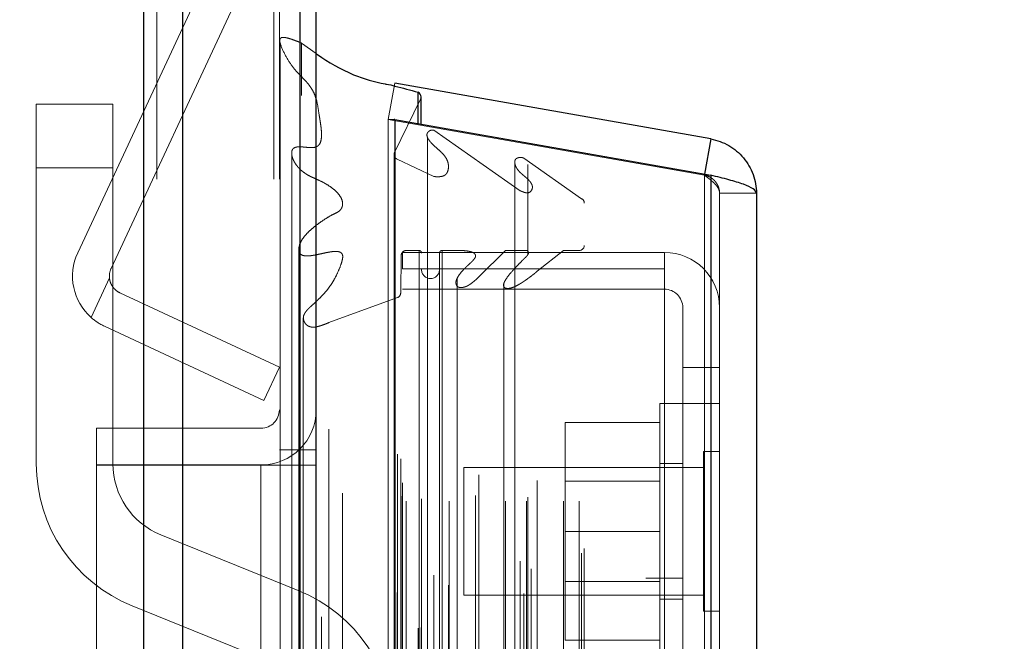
# Model space of a CAD drawing. Header units: inches. Extents: x 0.2 to 10.8, y 0.2 to 8.2.
# Tile 48 of 127: x 1.949 to 2.11, y 5.324 to 5.425. Entities that reach past the tile are written whole.
import ezdxf

# ---------------------------------------------------------------- set-up
doc = ezdxf.new("R2010")
doc.units = ezdxf.units.IN
doc.header["$MEASUREMENT"] = 0
doc.linetypes.add('HIDDEN', pattern=[0.07500000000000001, 0.05, -0.025])
doc.layers.add('DIMENSIONS', color=140, linetype='Continuous')
doc.styles.add('SLDTEXTSTYLE0', font='TXT', dxfattribs={"width": 0.7})
doc.dimstyles.new('SLDDIMSTYLE0', dxfattribs={"dimtxt": 0.0849609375, "dimasz": 0.13, "dimexe": 0, "dimexo": 0.0625, "dimgap": 0.021240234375, "dimtad": 0, "dimtih": 1, "dimtoh": 1, "dimlfac": 12, "dimrnd": 1e-09, "dimzin": 12, "dimdsep": 46, "dimtxsty": 'SLDTEXTSTYLE0', "dimsah": 1, "dimcen": 0.09, "dimadec": 0, "dimazin": 3, "dimtfac": 1, "dimtofl": 0, "dimtmove": 0, "dimatfit": 3, "dimfxl": 0, "dimfrac": 2, "dimtolj": 1, "dimtzin": 12, "dimarcsym": 0})
doc.dimstyles.new('SLDDIMSTYLE1', dxfattribs={"dimtxt": 0.0849609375, "dimasz": 0.13, "dimexe": 0, "dimexo": 0.0625, "dimgap": 0.021240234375, "dimtad": 0, "dimtih": 1, "dimtoh": 1, "dimlfac": 12, "dimrnd": 1e-09, "dimzin": 12, "dimdsep": 46, "dimtxsty": 'SLDTEXTSTYLE0', "dimsah": 1, "dimcen": 0.09, "dimadec": 0, "dimazin": 3, "dimtfac": 1, "dimtmove": 0, "dimatfit": 0, "dimfxl": 0, "dimfrac": 2, "dimtolj": 1, "dimtzin": 12, "dimarcsym": 0})

# ---------------------------------------------------------------- blocks, each defined once
blk = doc.blocks.new('_D_8')
at = {"layer": 'DIMENSIONS'}
for p, q in [((1.845628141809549, 5.204896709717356), (1.845628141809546, 6.080564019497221)), ((1.997461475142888, 5.484469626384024), (1.997461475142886, 6.080564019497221)), ((1.274239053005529, 5.955564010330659), (1.245708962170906, 5.955564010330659)), ((1.245708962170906, 5.955564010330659), (1.245708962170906, 5.820533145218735)), ((1.526708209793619, 5.955564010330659), (1.555238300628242, 5.955564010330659)), ((1.555238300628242, 5.955564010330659), (1.555238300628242, 5.820533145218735)), ((1.845628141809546, 5.955564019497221), (1.641834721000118, 5.955564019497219)), ((1.997461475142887, 5.955564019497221), (2.247461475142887, 5.955564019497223)), ((1.245708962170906, 5.820533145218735), (1.274239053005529, 5.820533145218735)), ((1.555238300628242, 5.820533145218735), (1.526708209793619, 5.820533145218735))]:
    blk.add_line(p, q, dxfattribs=at)
for points in [[(1.845628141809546, 5.955564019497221), (1.715628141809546, 5.975564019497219), (1.715628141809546, 5.93556401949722)], [(1.997461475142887, 5.955564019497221), (2.127461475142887, 5.935564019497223), (2.127461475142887, 5.975564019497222)]]:
    blk.add_solid(points, dxfattribs=at)
at = {"layer": 'DIMENSIONS', "char_height": 0.08333333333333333, "attachment_point": 1, "style": 'SLDTEXTSTYLE0'}
for s, insert in [('1.82', (1.274239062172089, 6.082006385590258)), ('46.3', (1.274239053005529, 5.927955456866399))]:
    blk.add_mtext(s, dxfattribs=dict(at, insert=insert))
blk = doc.blocks.new('_D_10')
at = {"layer": 'DIMENSIONS'}
for p, q in [((0.9974614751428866, 5.946253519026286), (0.9974614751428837, 6.754128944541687)), ((2.069222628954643, 5.44673579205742), (2.069222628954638, 6.754128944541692)), ((0.9974614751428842, 6.629128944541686), (1.266419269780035, 6.629128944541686)), ((1.381545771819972, 6.629128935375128), (1.353015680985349, 6.629128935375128)), ((1.353015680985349, 6.629128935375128), (1.353015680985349, 6.494098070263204)), ((1.704693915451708, 6.629128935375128), (1.733224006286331, 6.629128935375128)), ((1.733224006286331, 6.629128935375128), (1.733224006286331, 6.494098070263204)), ((2.069222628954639, 6.629128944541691), (1.819820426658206, 6.629128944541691)), ((1.353015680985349, 6.494098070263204), (1.381545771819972, 6.494098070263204)), ((1.733224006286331, 6.494098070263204), (1.704693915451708, 6.494098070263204))]:
    blk.add_line(p, q, dxfattribs=at)
for points in [[(0.9974614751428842, 6.629128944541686), (1.127461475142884, 6.609128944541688), (1.127461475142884, 6.649128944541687)], [(2.069222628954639, 6.629128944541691), (1.939222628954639, 6.649128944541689), (1.939222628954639, 6.60912894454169)]]:
    blk.add_solid(points, dxfattribs=at)
at = {"layer": 'DIMENSIONS', "char_height": 0.08333333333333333, "attachment_point": 1, "style": 'SLDTEXTSTYLE0'}
for s, insert in [('12.86', (1.381545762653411, 6.755571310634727)), ('326.7', (1.381545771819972, 6.601520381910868))]:
    blk.add_mtext(s, dxfattribs=dict(at, insert=insert))

msp = doc.modelspace()

# ---------------------------------------------------------------- linework, layer by layer
at = {"color": 7, "linetype": 'Continuous', "lineweight": 25}
for p, q in [((1.969385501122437, 2.999052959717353), (1.969385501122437, 5.444882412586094)), ((1.975749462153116, 2.999052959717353), (1.975749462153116, 5.443702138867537)), ((1.994825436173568, 2.999052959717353), (1.994825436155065, 5.434728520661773)), ((1.997461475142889, 2.999052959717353), (1.997461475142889, 5.43446962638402)), ((2.061785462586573, 5.40559906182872), (2.010264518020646, 5.414683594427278)), ((2.014064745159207, 5.408095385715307), (2.014064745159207, 5.41323271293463)), ((2.014574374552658, 5.408005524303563), (2.014574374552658, 5.412464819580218)), ((2.010264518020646, 5.408765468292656), (2.010195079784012, 5.408765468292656)), ((2.010264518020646, 5.408765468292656), (2.010264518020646, 3.02515738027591)), ((2.010264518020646, 5.408765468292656), (2.061785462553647, 5.399680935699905)), ((2.061785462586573, 5.40559906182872), (2.060773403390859, 5.399859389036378)), ((2.061785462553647, 5.399680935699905), (2.061785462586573, 3.034241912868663)), ((2.069222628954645, 5.396735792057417), (2.069222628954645, 3.037187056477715))]:
    msp.add_line(p, q, dxfattribs=at)
at = {"color": 7, "linetype": 'HIDDEN', "lineweight": 18}
for p, q in [((1.969385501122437, 5.444882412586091), (1.969385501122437, 2.999052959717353)), ((1.969385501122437, 5.444882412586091), (1.969385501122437, 2.999052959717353)), ((1.969385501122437, 2.999052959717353), (1.969385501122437, 5.444882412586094)), ((1.971506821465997, 2.999052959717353), (1.971506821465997, 5.443702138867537)), ((1.971506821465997, 2.999052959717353), (1.971506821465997, 5.443702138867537)), ((1.975749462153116, 2.999052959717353), (1.975749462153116, 5.443702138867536)), ((1.990582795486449, 2.999052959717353), (1.990582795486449, 5.434728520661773)), ((1.990582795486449, 2.999052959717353), (1.990582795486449, 5.434728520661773)), ((1.994825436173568, 2.999052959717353), (1.994825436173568, 5.434728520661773)), ((1.991461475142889, 2.999052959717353), (1.991461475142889, 5.43446962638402)), ((1.958591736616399, 5.38702308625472), (1.978877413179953, 5.430525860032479)), ((1.964029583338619, 5.384487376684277), (1.984315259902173, 5.427990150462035)), ((1.995079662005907, 3.012687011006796), (1.995079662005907, 5.42123583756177)), ((1.995079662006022, 5.421235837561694), (1.997461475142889, 5.419538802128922)), ((2.010264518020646, 5.414683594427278), (2.009222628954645, 5.408774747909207)), ((1.964334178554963, 5.411290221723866), (1.951834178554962, 5.411290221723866)), ((1.951834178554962, 5.400873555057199), (1.951834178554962, 5.411290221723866)), ((1.964334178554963, 5.411290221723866), (1.964334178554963, 5.400873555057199)), ((2.014490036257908, 5.412099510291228), (2.01018902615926, 5.403281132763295)), ((2.014490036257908, 3.021823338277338), (2.014490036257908, 5.412099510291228)), ((2.014490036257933, 3.021823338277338), (2.014490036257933, 5.412099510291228)), ((2.06074357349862, 5.399690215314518), (2.009222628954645, 5.408774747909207)), ((2.009222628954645, 5.408765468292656), (2.009222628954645, 3.02515738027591)), ((2.010195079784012, 5.408765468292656), (2.009222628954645, 5.408765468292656)), ((2.009222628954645, 5.408765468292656), (2.060743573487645, 5.399680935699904)), ((2.014064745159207, 3.025827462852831), (2.014064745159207, 5.408095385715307)), ((2.014574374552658, 3.025917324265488), (2.014574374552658, 5.408005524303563)), ((1.998334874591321, 3.027645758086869), (1.998334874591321, 5.406282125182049)), ((2.016627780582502, 3.026891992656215), (2.016627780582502, 5.40703085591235)), ((2.016627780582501, 5.40703085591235), (2.030718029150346, 5.397164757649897)), ((2.015635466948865, 5.405785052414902), (2.015635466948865, 3.028146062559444)), ((2.010162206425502, 5.403071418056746), (2.010162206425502, 3.030851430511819)), ((2.01018902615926, 3.030641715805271), (2.01018902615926, 5.403281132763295)), ((2.01064054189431, 3.03160536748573), (2.01064054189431, 5.402317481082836)), ((2.01064054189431, 5.402317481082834), (2.016658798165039, 5.399483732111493)), ((2.010640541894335, 3.03160536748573), (2.010640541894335, 5.402317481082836)), ((2.019025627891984, 3.032800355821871), (2.019025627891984, 5.401128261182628)), ((2.029870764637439, 5.401543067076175), (2.029870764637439, 3.032383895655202)), ((2.03130234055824, 3.031455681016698), (2.03130234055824, 5.402467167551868)), ((2.031302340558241, 5.402467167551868), (2.040734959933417, 5.395862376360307)), ((2.03197904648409, 5.386753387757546), (2.03197904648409, 5.401459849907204)), ((1.951834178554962, 5.400873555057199), (1.951834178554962, 5.352610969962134)), ((1.964334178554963, 5.400873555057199), (1.951834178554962, 5.400873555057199)), ((1.964334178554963, 5.400873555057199), (1.951834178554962, 5.400873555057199)), ((1.964334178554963, 5.352610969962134), (1.964334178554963, 5.400873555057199)), ((2.01665879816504, 3.034439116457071), (2.01665879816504, 5.399483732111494)), ((2.060773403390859, 5.399859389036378), (2.06074357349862, 5.399690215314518)), ((2.061785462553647, 5.399680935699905), (2.060743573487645, 5.399680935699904)), ((2.060743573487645, 5.399680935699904), (2.060743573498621, 3.034241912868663)), ((2.060743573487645, 3.034241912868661), (2.060743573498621, 5.399680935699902)), ((2.061785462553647, 3.034241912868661), (2.061785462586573, 5.399680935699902)), ((2.032482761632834, 3.035488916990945), (2.032482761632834, 5.398437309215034)), ((2.030718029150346, 3.036758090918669), (2.030718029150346, 5.397164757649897)), ((2.063222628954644, 5.396735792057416), (2.063222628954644, 3.037187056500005)), ((2.063222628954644, 5.396735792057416), (2.069222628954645, 5.396735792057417)), ((2.001771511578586, 3.038918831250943), (2.001771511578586, 5.39500430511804)), ((2.040734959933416, 3.038060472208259), (2.040734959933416, 5.395862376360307)), ((2.041167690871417, 3.038791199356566), (2.041167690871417, 5.395131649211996)), ((2.01131149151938, 5.386581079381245), (2.011241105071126, 5.380501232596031)), ((2.01131149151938, 3.047341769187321), (2.01131149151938, 5.386581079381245)), ((2.011311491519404, 3.047341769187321), (2.011311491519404, 5.386581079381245)), ((2.011555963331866, 5.384419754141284), (2.011555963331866, 5.387100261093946)), ((2.011555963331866, 5.387100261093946), (2.054222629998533, 5.387100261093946)), ((2.01215452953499, 3.046508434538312), (2.01215452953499, 5.387414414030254)), ((2.014228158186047, 5.387414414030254), (2.01215452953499, 5.387414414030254)), ((2.012154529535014, 3.046508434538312), (2.012154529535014, 5.387414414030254)), ((2.014228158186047, 5.387414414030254), (2.014228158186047, 3.046508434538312)), ((2.014228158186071, 3.046508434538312), (2.014228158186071, 5.387414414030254)), ((2.014644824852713, 3.046925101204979), (2.014644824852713, 5.386997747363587)), ((2.01756149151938, 5.386997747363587), (2.01756149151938, 3.046925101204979)), ((2.019151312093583, 5.387414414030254), (2.017978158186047, 5.387414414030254)), ((2.017978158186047, 3.046508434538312), (2.017978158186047, 5.387414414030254)), ((2.017978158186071, 5.387414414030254), (2.017978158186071, 3.046508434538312)), ((2.019151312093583, 3.046508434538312), (2.019151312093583, 5.387414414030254)), ((2.028321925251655, 5.387414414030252), (2.023997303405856, 5.383119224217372)), ((2.03176693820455, 5.387414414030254), (2.028321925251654, 5.387414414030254)), ((2.028321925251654, 3.046508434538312), (2.028321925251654, 5.387414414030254)), ((2.031766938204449, 3.046508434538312), (2.031766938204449, 5.387414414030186)), ((2.031979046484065, 3.047172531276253), (2.031979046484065, 5.38675325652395)), ((2.037801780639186, 5.387414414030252), (2.033493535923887, 5.384048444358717)), ((2.037801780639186, 3.046508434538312), (2.037801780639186, 5.387414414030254)), ((2.040334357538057, 5.387414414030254), (2.037801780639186, 5.387414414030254)), ((2.040334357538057, 3.046508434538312), (2.040334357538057, 5.387414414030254)), ((2.040334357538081, 3.046508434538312), (2.040334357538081, 5.387414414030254)), ((2.054222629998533, 5.384419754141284), (2.054222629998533, 5.387100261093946)), ((2.02344987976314, 3.047425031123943), (2.02344987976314, 5.386539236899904)), ((2.011555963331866, 3.049503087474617), (2.011555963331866, 5.384419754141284)), ((2.011555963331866, 5.384419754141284), (2.054222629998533, 5.384419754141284)), ((2.033493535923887, 3.049874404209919), (2.033493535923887, 5.384048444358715)), ((2.054222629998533, 5.314419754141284), (2.054222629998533, 5.384419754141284)), ((1.960763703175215, 5.376497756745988), (1.963762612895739, 5.382928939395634)), ((1.963762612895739, 5.382928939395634), (1.960763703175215, 5.376497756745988)), ((2.020442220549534, 5.382861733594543), (2.020442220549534, 5.382848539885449)), ((2.02044222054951, 5.382848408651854), (2.02044222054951, 3.051060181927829)), ((2.023997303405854, 3.050803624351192), (2.023997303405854, 5.383119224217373)), ((2.023997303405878, 3.050803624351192), (2.023997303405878, 5.383119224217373)), ((2.028053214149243, 5.382019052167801), (2.028053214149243, 3.051905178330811)), ((1.965480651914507, 5.380500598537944), (1.991461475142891, 5.368385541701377)), ((2.011241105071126, 3.053421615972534), (2.011241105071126, 5.380501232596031)), ((2.011241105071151, 3.053421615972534), (2.011241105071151, 5.380501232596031)), ((2.011555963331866, 5.381100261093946), (2.054222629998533, 5.381100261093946)), ((2.010693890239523, 5.379728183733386), (1.999501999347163, 5.375637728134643)), ((2.010693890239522, 3.054194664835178), (2.010693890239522, 5.379728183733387)), ((2.010693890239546, 3.054194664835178), (2.010693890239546, 5.379728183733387)), ((2.057222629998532, 5.378100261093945), (2.057222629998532, 5.368350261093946)), ((1.995368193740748, 5.376411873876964), (1.995368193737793, 3.057520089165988)), ((1.999501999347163, 3.058285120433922), (1.999501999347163, 5.375637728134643)), ((1.988925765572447, 5.362947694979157), (1.962944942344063, 5.375062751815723)), ((1.991461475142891, 5.368385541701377), (1.988925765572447, 5.362947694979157)), ((2.057222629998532, 5.368350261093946), (2.063222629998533, 5.368350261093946)), ((2.057222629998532, 5.368350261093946), (2.057222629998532, 5.314419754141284)), ((2.053472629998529, 5.362433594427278), (2.053472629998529, 5.320766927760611)), ((2.057222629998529, 5.362433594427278), (2.053472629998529, 5.362433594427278)), ((2.063222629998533, 5.362433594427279), (2.057222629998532, 5.362433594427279)), ((2.053472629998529, 5.359350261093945), (2.038055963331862, 5.359350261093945)), ((2.038055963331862, 5.359350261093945), (2.038055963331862, 5.341600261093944)), ((1.988461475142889, 5.358421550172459), (1.961628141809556, 5.358421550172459)), ((1.961628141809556, 5.358421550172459), (1.961628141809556, 5.352421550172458)), ((1.991461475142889, 5.354886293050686), (1.997461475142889, 5.354886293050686)), ((2.060618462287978, 5.354621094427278), (2.060618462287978, 5.328579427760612)), ((2.063222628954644, 5.354621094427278), (2.060618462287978, 5.354621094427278)), ((1.988461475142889, 5.352421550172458), (1.961628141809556, 5.352421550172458)), ((1.961628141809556, 5.352386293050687), (1.961628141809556, 5.035177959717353)), ((1.961628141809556, 5.352386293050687), (1.988461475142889, 5.352386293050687)), ((1.988461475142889, 3.081469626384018), (1.988461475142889, 5.352386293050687)), ((1.988461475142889, 3.081469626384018), (1.988461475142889, 5.352386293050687)), ((1.988461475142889, 3.08146962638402), (1.988461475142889, 5.352386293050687)), ((1.988461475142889, 3.08146962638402), (1.988461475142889, 5.352386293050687)), ((1.988461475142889, 5.352386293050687), (1.991461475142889, 5.352386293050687)), ((1.991461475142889, 5.352386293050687), (1.997461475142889, 5.352386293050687)), ((2.021555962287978, 5.352016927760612), (2.021555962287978, 5.331183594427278)), ((2.060618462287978, 5.352016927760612), (2.021555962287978, 5.352016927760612)), ((2.057222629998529, 5.352641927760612), (2.053472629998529, 5.352641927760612)), ((2.053472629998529, 5.349762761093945), (2.038055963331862, 5.349762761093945)), ((2.053472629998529, 5.341600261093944), (2.038055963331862, 5.341600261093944)), ((2.038055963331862, 5.341600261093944), (2.038055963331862, 5.323850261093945)), ((1.994540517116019, 5.331966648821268), (1.972147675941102, 5.341022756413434)), ((2.051222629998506, 5.22112519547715), (2.051222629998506, 5.333958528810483)), ((2.057222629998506, 5.333958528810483), (2.051222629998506, 5.333958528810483)), ((2.038055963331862, 5.333437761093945), (2.053472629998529, 5.333437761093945)), ((2.021555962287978, 5.331183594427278), (2.060618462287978, 5.331183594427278)), ((2.053472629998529, 5.330558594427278), (2.057222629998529, 5.330558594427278)), ((1.96746117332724, 5.329434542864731), (1.989854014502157, 5.320378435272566)), ((2.060618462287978, 5.328579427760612), (2.063222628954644, 5.328579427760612)), ((2.053472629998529, 5.323850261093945), (2.038055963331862, 5.323850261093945))]:
    msp.add_line(p, q, dxfattribs=at)
at = {"color": 7, "linetype": 'HIDDEN', "lineweight": 18, "flags": 128}
for points in [[(1.991572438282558, 5.421292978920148), (1.991572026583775, 4.226481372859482), (1.991572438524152, 3.012141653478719)], [(1.993472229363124, 5.403252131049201), (1.99347211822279, 4.265672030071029), (1.993472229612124, 3.030672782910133)], [(1.994643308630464, 5.387795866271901), (1.994642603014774, 4.191929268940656), (1.994643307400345, 3.046144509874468)], [(1.994643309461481, 5.387794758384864), (1.994642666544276, 4.265679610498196), (1.994643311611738, 3.04612764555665)], [(2.001759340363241, 3.04783180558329), (2.001759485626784, 4.207423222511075), (2.001759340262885, 5.386089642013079)]]:
    msp.add_lwpolyline(points, dxfattribs=at)
at = {"color": 7, "linetype": 'Continuous', "lineweight": 25}
msp.add_arc((2.013741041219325, 5.412464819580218), 0.0008333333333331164, 0, 67.14223961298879, dxfattribs=at)
at = {"color": 7, "linetype": 'HIDDEN', "lineweight": 18}
for centre, radius, start, end in [((2.013741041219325, 5.412464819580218), 0.0008333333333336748, 334.0000000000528, 0), ((2.010995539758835, 5.403071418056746), 0.0008333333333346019, 165.4243750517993, 244.7861857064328), ((2.040334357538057, 5.395131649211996), 0.000833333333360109, 0, 61.26737527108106), ((2.040334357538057, 5.388247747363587), 0.0008333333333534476, 270.0000000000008, 0), ((1.966748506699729, 5.383219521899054), 0.00900000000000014, 155.000000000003, 228.3193493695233), ((2.01215452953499, 5.386571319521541), 0.0008430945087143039, 90, 179.3367158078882), ((2.014228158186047, 5.386997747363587), 0.0004166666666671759, 0, 90), ((2.017978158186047, 5.386997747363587), 0.0004166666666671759, 90, 180), ((2.054222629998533, 5.378100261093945), 0.009000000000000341, 0, 90), ((1.966748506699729, 5.383219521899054), 0.003000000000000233, 154.9999999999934, 185.5584317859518), ((2.016103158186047, 5.384289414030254), 0.001458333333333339, 180, 0), ((2.010407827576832, 5.380510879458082), 0.0008333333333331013, 290.076542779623, 359.3367158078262), ((2.054222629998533, 5.378100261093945), 0.003000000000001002, 0, 90), ((1.988461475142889, 5.361421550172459), 0.003000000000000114, 270.0000000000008, 0), ((1.988461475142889, 5.361421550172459), 0.009000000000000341, 270.0000000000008, 0), ((1.976834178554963, 5.352610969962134), 0.025000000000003, 180, 247.9806186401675), ((1.976834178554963, 5.352610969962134), 0.0125000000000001, 180, 247.9806186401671), ((1.985167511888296, 5.308790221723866), 0.02500000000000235, 0, 67.98061864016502)]:
    msp.add_arc(centre, radius, start, end, dxfattribs=at)
for points, knots in [([(1.999501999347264, 5.375637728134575), (1.999262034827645, 5.375538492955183), (1.998825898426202, 5.375358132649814), (1.998214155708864, 5.375145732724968), (1.997718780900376, 5.374996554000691), (1.997299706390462, 5.374915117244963), (1.996928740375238, 5.374892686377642), (1.996564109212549, 5.3749376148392), (1.99622093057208, 5.375050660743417), (1.995916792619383, 5.375240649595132), (1.995655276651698, 5.37553707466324), (1.995412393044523, 5.375980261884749), (1.995337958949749, 5.376470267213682), (1.995446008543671, 5.376873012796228), (1.995573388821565, 5.377131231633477), (1.995710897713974, 5.37734138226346), (1.995837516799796, 5.377506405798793), (1.995942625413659, 5.377630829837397), (1.996015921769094, 5.377712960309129), (1.996082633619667, 5.377785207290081), (1.996173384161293, 5.377880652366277), (1.996330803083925, 5.378038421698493), (1.996589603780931, 5.378282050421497), (1.996947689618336, 5.378607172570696), (1.997397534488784, 5.379022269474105), (1.997930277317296, 5.379528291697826), (1.998554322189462, 5.380159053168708), (1.999201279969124, 5.380897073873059), (1.999814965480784, 5.381714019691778), (2.00041988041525, 5.382674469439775), (2.00099387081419, 5.383815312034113), (2.001461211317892, 5.384967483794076), (2.001744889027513, 5.385905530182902), (2.001820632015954, 5.386495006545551), (2.001696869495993, 5.386864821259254), (2.001521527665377, 5.38706272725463), (2.001286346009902, 5.387175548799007), (2.001004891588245, 5.38724286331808), (2.000670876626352, 5.387270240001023), (2.00026423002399, 5.387248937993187), (1.999705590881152, 5.387171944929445), (1.998904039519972, 5.38702027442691), (1.998023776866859, 5.386817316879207), (1.997193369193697, 5.386648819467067), (1.996554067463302, 5.386552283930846), (1.996023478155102, 5.386507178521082), (1.995593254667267, 5.386534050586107), (1.995237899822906, 5.386618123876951), (1.994935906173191, 5.386772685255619), (1.994757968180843, 5.387015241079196), (1.994631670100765, 5.387367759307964), (1.994620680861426, 5.387968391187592), (1.994878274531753, 5.388767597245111), (1.995430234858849, 5.389605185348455), (1.996124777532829, 5.390382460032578), (1.996952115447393, 5.391129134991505), (1.997895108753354, 5.391861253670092), (1.998953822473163, 5.392571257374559), (1.999936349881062, 5.393177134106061), (2.000768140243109, 5.393539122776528), (2.001208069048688, 5.393816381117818), (2.001420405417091, 5.394036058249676), (2.001547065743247, 5.394207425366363), (2.001674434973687, 5.394442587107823), (2.001777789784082, 5.394799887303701), (2.001782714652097, 5.395376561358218), (2.001510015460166, 5.396097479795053), (2.000941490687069, 5.396848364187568), (2.000172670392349, 5.397544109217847), (1.999189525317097, 5.398216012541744), (1.998112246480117, 5.398783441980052), (1.99713660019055, 5.399204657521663), (1.996435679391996, 5.399529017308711), (1.995944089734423, 5.399807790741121), (1.995519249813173, 5.400084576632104), (1.995111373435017, 5.400396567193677), (1.994678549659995, 5.400804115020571), (1.994289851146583, 5.401255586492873), (1.99396428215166, 5.401734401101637), (1.993706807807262, 5.402231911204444), (1.993527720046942, 5.402739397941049), (1.993451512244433, 5.403257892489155), (1.993482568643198, 5.403680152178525), (1.993643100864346, 5.403971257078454), (1.993840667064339, 5.404132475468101), (1.99409473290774, 5.40424711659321), (1.994383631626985, 5.404313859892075), (1.994648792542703, 5.404328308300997), (1.994976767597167, 5.404320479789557), (1.995466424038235, 5.404282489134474), (1.9960785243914, 5.404219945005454), (1.996692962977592, 5.404173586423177), (1.997183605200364, 5.404205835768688), (1.99763290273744, 5.404375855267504), (1.998044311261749, 5.404711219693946), (1.998253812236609, 5.405287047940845), (1.998337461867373, 5.405954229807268), (1.998336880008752, 5.406632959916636), (1.998278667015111, 5.407315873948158), (1.998188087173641, 5.408000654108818), (1.998080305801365, 5.408687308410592), (1.997902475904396, 5.409783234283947), (1.997739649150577, 5.411110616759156), (1.997385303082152, 5.412460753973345), (1.996977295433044, 5.413386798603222), (1.996551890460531, 5.414072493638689), (1.99609116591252, 5.414671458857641), (1.99557855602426, 5.415251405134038), (1.995028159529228, 5.415813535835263), (1.994477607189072, 5.416372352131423), (1.993636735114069, 5.417293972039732), (1.992695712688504, 5.418727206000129), (1.991952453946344, 5.420157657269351), (1.991624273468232, 5.421105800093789), (1.991527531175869, 5.421437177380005), (1.991514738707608, 5.421686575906), (1.991543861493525, 5.421873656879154), (1.991623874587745, 5.422024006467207), (1.991777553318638, 5.422142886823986), (1.992101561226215, 5.422186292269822), (1.992505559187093, 5.422134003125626), (1.993000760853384, 5.422015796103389), (1.993576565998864, 5.421825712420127), (1.994290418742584, 5.421565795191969), (1.994800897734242, 5.421352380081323), (1.995079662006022, 5.421235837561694)], [0, 0, 0, 0, 0.00887228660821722, 0.01612541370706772, 0.0217460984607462, 0.02591638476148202, 0.0298730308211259, 0.03354252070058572, 0.03754625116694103, 0.04179610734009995, 0.0462777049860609, 0.05341504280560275, 0.06299119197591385, 0.06772248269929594, 0.07187230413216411, 0.07540821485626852, 0.07828040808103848, 0.08045402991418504, 0.0819153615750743, 0.08266964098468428, 0.08386329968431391, 0.08672353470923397, 0.09127627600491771, 0.09753270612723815, 0.1054745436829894, 0.1150640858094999, 0.1262256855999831, 0.140299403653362, 0.1541729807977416, 0.1679059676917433, 0.1876310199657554, 0.2086758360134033, 0.2218831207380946, 0.230966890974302, 0.2351391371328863, 0.2385107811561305, 0.2412443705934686, 0.2442145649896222, 0.2478077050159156, 0.2519025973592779, 0.2571460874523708, 0.2659640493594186, 0.278355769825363, 0.2865799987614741, 0.293499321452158, 0.2991600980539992, 0.303570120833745, 0.3071067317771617, 0.3110142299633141, 0.3153527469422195, 0.3188501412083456, 0.3274645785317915, 0.3420622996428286, 0.3553303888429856, 0.3691036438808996, 0.3833737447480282, 0.3982140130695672, 0.4136846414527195, 0.4298233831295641, 0.4393579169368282, 0.4454158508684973, 0.4484141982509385, 0.4505939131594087, 0.4544216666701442, 0.4598406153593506, 0.4668142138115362, 0.48010826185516, 0.4928425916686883, 0.505044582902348, 0.5199037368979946, 0.5363136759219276, 0.547621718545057, 0.5566005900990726, 0.5631738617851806, 0.5674419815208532, 0.5747792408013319, 0.5824004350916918, 0.5903211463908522, 0.5985648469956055, 0.606371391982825, 0.6141555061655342, 0.6219303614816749, 0.6298855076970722, 0.632929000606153, 0.6359634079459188, 0.6391245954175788, 0.6423463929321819, 0.6455868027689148, 0.6475698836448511, 0.6528234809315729, 0.661274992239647, 0.6672674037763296, 0.6724480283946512, 0.6768412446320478, 0.6826811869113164, 0.6924101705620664, 0.7026705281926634, 0.7128514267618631, 0.7231213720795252, 0.7334590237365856, 0.743848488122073, 0.7542837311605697, 0.7832136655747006, 0.8037708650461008, 0.8158908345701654, 0.827149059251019, 0.8374498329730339, 0.8467527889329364, 0.8577766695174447, 0.8680944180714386, 0.8775831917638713, 0.9073713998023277, 0.9387956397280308, 0.9462898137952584, 0.9513720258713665, 0.9541658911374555, 0.9573496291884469, 0.9596885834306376, 0.9612933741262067, 0.9645226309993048, 0.969425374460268, 0.9744052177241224, 0.9811025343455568, 0.9896804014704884, 1, 1, 1, 1]), ([(2.016658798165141, 5.399483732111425), (2.016765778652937, 5.399470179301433), (2.016978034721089, 5.399443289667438), (2.01729615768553, 5.399431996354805), (2.017600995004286, 5.399443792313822), (2.017883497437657, 5.399481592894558), (2.018136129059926, 5.39954590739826), (2.018352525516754, 5.399636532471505), (2.018552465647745, 5.399772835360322), (2.018768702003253, 5.400003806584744), (2.018985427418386, 5.400474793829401), (2.019062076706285, 5.401143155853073), (2.018951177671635, 5.401855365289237), (2.018641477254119, 5.402529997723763), (2.018189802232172, 5.403135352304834), (2.017599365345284, 5.403689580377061), (2.01699046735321, 5.404202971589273), (2.016471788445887, 5.404692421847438), (2.016103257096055, 5.405093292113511), (2.015845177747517, 5.405428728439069), (2.015577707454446, 5.405849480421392), (2.015434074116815, 5.406342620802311), (2.015684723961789, 5.40674168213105), (2.015910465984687, 5.406922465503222), (2.016161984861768, 5.407031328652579), (2.016412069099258, 5.407075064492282), (2.016560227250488, 5.407044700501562), (2.016627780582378, 5.407030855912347)], [0, 0, 0, 0, 0.02322157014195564, 0.04607306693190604, 0.06793507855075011, 0.08841304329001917, 0.1073706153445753, 0.1249653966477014, 0.1417074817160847, 0.1651210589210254, 0.2142228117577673, 0.2883660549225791, 0.3612387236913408, 0.4313950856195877, 0.49996791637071, 0.5667291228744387, 0.642148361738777, 0.7038738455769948, 0.751731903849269, 0.7863485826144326, 0.8174192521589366, 0.8972091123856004, 0.9230384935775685, 0.9465894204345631, 0.967656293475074, 0.9852527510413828, 1, 1, 1, 1]), ([(2.030718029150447, 5.397164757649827), (2.030834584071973, 5.397112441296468), (2.031045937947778, 5.397017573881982), (2.031342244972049, 5.396903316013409), (2.031579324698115, 5.396840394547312), (2.031815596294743, 5.3968042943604), (2.032110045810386, 5.396812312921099), (2.032417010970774, 5.397004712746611), (2.032628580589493, 5.397306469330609), (2.03272991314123, 5.397634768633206), (2.03270304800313, 5.397950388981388), (2.032606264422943, 5.398213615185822), (2.032483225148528, 5.398430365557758), (2.032359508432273, 5.398603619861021), (2.032251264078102, 5.398735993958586), (2.032063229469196, 5.398947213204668), (2.031758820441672, 5.399236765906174), (2.031323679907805, 5.39960113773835), (2.030904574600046, 5.399955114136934), (2.030521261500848, 5.400325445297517), (2.030190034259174, 5.400742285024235), (2.029932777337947, 5.401234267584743), (2.029801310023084, 5.401766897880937), (2.029865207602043, 5.402203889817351), (2.030098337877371, 5.40241200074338), (2.030270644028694, 5.402502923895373), (2.030469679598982, 5.40256455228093), (2.030685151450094, 5.402595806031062), (2.030904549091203, 5.402592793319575), (2.031120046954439, 5.402555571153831), (2.031241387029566, 5.40249672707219), (2.031302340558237, 5.402467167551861)], [0, 0, 0, 0, 0.03507791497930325, 0.06360823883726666, 0.08573389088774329, 0.09992118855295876, 0.1256758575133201, 0.1579680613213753, 0.1991624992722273, 0.2415502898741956, 0.2782194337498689, 0.3106995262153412, 0.3390023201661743, 0.3627118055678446, 0.3814729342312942, 0.3951231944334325, 0.4533442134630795, 0.5116860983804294, 0.5693972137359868, 0.6175998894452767, 0.6755400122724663, 0.7425291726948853, 0.8061651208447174, 0.8706370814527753, 0.8890105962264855, 0.9071321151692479, 0.9254109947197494, 0.9439119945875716, 0.9625291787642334, 0.9811770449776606, 1, 1, 1, 1]), ([(2.060743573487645, 5.399680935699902), (2.060841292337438, 5.399610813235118), (2.061036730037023, 5.399470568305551), (2.061320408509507, 5.399260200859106), (2.061593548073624, 5.39904983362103), (2.061852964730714, 5.398839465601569), (2.06209619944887, 5.398629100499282), (2.062320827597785, 5.39841872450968), (2.062575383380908, 5.39815587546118), (2.062834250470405, 5.397840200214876), (2.063054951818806, 5.397472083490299), (2.063196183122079, 5.397103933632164), (2.063213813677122, 5.396858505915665), (2.063222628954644, 5.396735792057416)], [0, 0, 0, 0, 0.07144899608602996, 0.1428979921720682, 0.2143469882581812, 0.2857959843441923, 0.3572449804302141, 0.4286939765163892, 0.5001429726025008, 0.6251072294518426, 0.7500714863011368, 0.8750357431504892, 1, 1, 1, 1]), ([(2.063222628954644, 5.396735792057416), (2.063219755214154, 5.396835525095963), (2.063214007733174, 5.397034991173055), (2.063167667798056, 5.397331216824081), (2.063094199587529, 5.397621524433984), (2.062991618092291, 5.397903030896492), (2.062861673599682, 5.398172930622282), (2.062705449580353, 5.398428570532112), (2.062479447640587, 5.398726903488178), (2.062160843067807, 5.399045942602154), (2.06173007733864, 5.399346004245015), (2.061254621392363, 5.399573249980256), (2.060913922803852, 5.399651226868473), (2.060743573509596, 5.399690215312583)], [0, 0, 0, 0, 0.07144899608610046, 0.1428979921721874, 0.2143469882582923, 0.2857959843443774, 0.3572449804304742, 0.4286939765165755, 0.5001429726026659, 0.6251072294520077, 0.7500714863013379, 0.8750357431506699, 1, 1, 1, 1]), ([(2.023997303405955, 5.3831192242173), (2.023818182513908, 5.382945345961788), (2.023484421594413, 5.382621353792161), (2.022970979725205, 5.382201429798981), (2.022509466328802, 5.381865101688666), (2.022097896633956, 5.381612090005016), (2.021697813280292, 5.381455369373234), (2.021323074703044, 5.381374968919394), (2.020984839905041, 5.381358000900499), (2.020674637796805, 5.381411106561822), (2.020427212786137, 5.381578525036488), (2.020296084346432, 5.381812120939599), (2.020237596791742, 5.382060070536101), (2.020237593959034, 5.382339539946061), (2.02033831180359, 5.382692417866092), (2.020579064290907, 5.383149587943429), (2.020947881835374, 5.38369591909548), (2.021407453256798, 5.384213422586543), (2.021876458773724, 5.384688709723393), (2.022312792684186, 5.385092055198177), (2.022750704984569, 5.385489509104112), (2.023079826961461, 5.385826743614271), (2.023282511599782, 5.386101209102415), (2.023396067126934, 5.386288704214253), (2.023465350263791, 5.386489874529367), (2.023426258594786, 5.386700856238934), (2.023322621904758, 5.386855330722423), (2.0231832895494, 5.386981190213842), (2.023008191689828, 5.387087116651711), (2.022769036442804, 5.387182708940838), (2.022467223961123, 5.387262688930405), (2.021987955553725, 5.387351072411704), (2.021274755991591, 5.387414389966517), (2.020280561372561, 5.387443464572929), (2.019550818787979, 5.387424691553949), (2.019151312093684, 5.387414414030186)], [0, 0, 0, 0, 0.05219962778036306, 0.09726501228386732, 0.13508350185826, 0.1658552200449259, 0.1902793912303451, 0.2131614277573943, 0.2326046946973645, 0.248164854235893, 0.2663591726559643, 0.2887028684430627, 0.3079429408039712, 0.3270239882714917, 0.3572809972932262, 0.3963453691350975, 0.4447609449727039, 0.5032692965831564, 0.5447461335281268, 0.5863842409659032, 0.6277933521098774, 0.6681887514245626, 0.6841999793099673, 0.7004267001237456, 0.7165372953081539, 0.7330177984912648, 0.7507448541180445, 0.7613872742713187, 0.774046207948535, 0.7894688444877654, 0.8079729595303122, 0.8290578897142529, 0.8744776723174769, 0.931281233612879, 1, 1, 1, 1]), ([(2.033493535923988, 5.384048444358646), (2.033385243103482, 5.383948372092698), (2.033168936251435, 5.383748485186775), (2.03282032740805, 5.38346610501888), (2.032461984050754, 5.383192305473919), (2.03209733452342, 5.382924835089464), (2.031731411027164, 5.382659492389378), (2.031360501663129, 5.38240039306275), (2.030981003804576, 5.382150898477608), (2.030543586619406, 5.38188355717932), (2.030067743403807, 5.381624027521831), (2.029572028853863, 5.381398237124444), (2.029142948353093, 5.381261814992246), (2.028792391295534, 5.381216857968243), (2.028509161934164, 5.381224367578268), (2.028268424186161, 5.381279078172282), (2.028081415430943, 5.381430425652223), (2.027976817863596, 5.3816596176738), (2.028004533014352, 5.38190987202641), (2.028089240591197, 5.382149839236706), (2.028327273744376, 5.382671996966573), (2.029021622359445, 5.38361374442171), (2.030018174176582, 5.384711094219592), (2.030892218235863, 5.385595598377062), (2.031420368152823, 5.386127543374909), (2.031785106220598, 5.386468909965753), (2.031992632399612, 5.386751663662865), (2.032092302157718, 5.386961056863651), (2.032088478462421, 5.387143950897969), (2.031992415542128, 5.387274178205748), (2.031882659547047, 5.387359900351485), (2.031801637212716, 5.387398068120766), (2.03176693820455, 5.387414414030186)], [0, 0, 0, 0, 0.03196267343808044, 0.06384306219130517, 0.09557510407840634, 0.1270600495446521, 0.1582197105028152, 0.1891082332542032, 0.21980995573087, 0.2503837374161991, 0.2921714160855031, 0.3271640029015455, 0.3551312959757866, 0.3760526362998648, 0.3905024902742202, 0.4055568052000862, 0.4210712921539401, 0.4381167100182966, 0.4626969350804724, 0.4836345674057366, 0.5007231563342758, 0.6025883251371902, 0.7504184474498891, 0.8305027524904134, 0.8762067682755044, 0.9146621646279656, 0.9387349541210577, 0.9563171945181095, 0.970395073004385, 0.9824137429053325, 0.9924684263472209, 1, 1, 1, 1]), ([(2.031766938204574, 5.387414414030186), (2.03178853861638, 5.387404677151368), (2.031846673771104, 5.38737847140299), (2.031938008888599, 5.387318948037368), (2.032046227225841, 5.38721979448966), (2.032072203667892, 5.387124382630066), (2.032086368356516, 5.387072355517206)], [0, 0, 0, 0, 0.1298747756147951, 0.349543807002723, 0.6453128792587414, 1, 1, 1, 1]), ([(1.963762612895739, 5.382928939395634), (1.963788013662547, 5.382667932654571), (1.963846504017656, 5.382415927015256), (1.964027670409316, 5.381929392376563), (1.964151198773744, 5.381696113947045), (1.964449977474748, 5.381274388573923), (1.96462972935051, 5.381080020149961), (1.965026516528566, 5.380749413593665), (1.965243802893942, 5.38061104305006), (1.965480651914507, 5.380500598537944)], [0, 0, 0, 0, 0.25, 0.25, 0.5, 0.5, 0.75, 0.75, 1, 1, 1, 1])]:
    msp.add_open_spline(points, degree=3, knots=knots, dxfattribs=at)
at = {"color": 7, "linetype": 'Continuous', "lineweight": 25}
for points, knots in [([(1.997461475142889, 5.419538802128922), (1.997537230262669, 5.419484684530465), (1.999376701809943, 5.418170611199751), (2.00284330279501, 5.416125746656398), (2.006979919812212, 5.414858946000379), (2.009331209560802, 5.414483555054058), (2.011107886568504, 5.414041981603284), (2.012813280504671, 5.41357522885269), (2.014064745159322, 5.413232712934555)], [0, 0, 0, 0, 0.01691100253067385, 0.4106297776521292, 0.7032280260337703, 0.7130743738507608, 0.7894461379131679, 1, 1, 1, 1]), ([(2.061785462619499, 5.405599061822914), (2.062816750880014, 5.405417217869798), (2.063815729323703, 5.405053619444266), (2.06562952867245, 5.404006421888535), (2.066443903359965, 5.403323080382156), (2.067790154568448, 5.401718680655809), (2.068321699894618, 5.400798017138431), (2.069038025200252, 5.398829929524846), (2.069222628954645, 5.397782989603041), (2.069222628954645, 5.396735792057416)], [0, 0, 0, 0, 0.25, 0.25, 0.5, 0.5, 0.75, 0.75, 1, 1, 1, 1]), ([(2.069222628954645, 5.396735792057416), (2.069222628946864, 5.396981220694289), (2.069038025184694, 5.397226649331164), (2.068321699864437, 5.397717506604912), (2.067790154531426, 5.397962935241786), (2.066443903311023, 5.398453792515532), (2.065629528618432, 5.398699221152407), (2.063815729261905, 5.399190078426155), (2.062816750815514, 5.399435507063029), (2.061785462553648, 5.399680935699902)], [0, 0, 0, 0, 0.25, 0.25, 0.5, 0.5, 0.75, 0.75, 1, 1, 1, 1])]:
    msp.add_open_spline(points, degree=3, knots=knots, dxfattribs=at)
at = {"color": 7, "linetype": 'HIDDEN', "lineweight": 18}
msp.add_open_spline([(1.962944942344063, 5.375062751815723), (1.962149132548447, 5.375433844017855), (1.961421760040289, 5.375911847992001), (1.960763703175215, 5.376497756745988)], degree=3, dxfattribs=at)

# ---------------------------------------------------------------- dimensions: what is measured, and where the dimension line sits
at = {"layer": 'DIMENSIONS'}
dim = msp.add_linear_dim(base=(2.069222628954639, 6.629128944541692), p1=(0.9974614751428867, 5.896253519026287), p2=(2.069222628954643, 5.39673579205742), angle=1.899261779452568e-13, dimstyle='SLDDIMSTYLE0', dxfattribs=at)
dim.commit()
dim.dimension.update_dxf_attribs({"geometry": '_D_10', "text_midpoint": (1.543119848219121, 6.62912894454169), "dimtype": 160})
dim = msp.add_linear_dim(base=(1.997461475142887, 5.955564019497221), p1=(1.845628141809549, 5.154896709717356), p2=(1.997461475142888, 5.434469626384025), dimstyle='SLDDIMSTYLE1', dxfattribs=at)
dim.commit()
dim.dimension.update_dxf_attribs({"geometry": '_D_8', "text_midpoint": (1.400473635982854, 5.955564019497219), "dimtype": 160})

doc.saveas('drawing.dxf')
